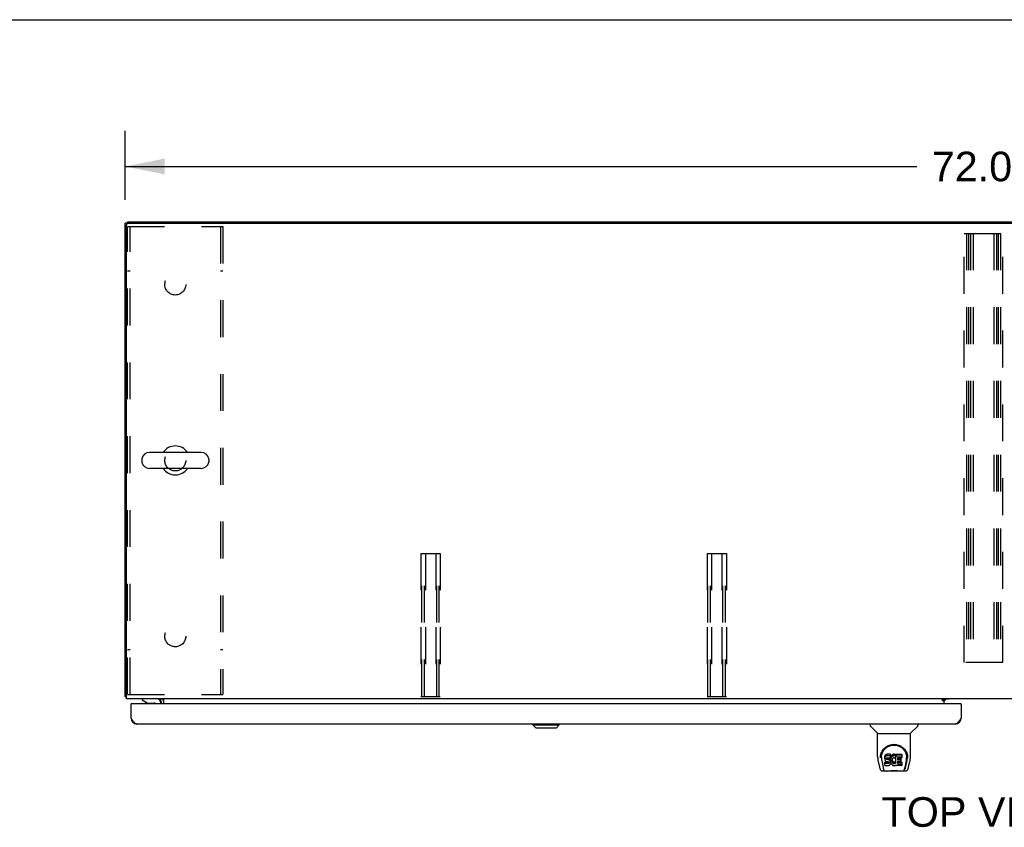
# Model space of a CAD drawing. Header units: inches. Extents: x 0 to 281, y 0 to 182.
# Tile 14 of 19: x 48 to 90, y 148 to 182. Entities that reach past the tile are written whole.
import ezdxf

# ---------------------------------------------------------------- set-up
doc = ezdxf.new("R2010")
doc.units = ezdxf.units.IN
doc.header["$LTSCALE"] = 15.47
doc.header["$MEASUREMENT"] = 0
doc.linetypes.add('HIDDEN', pattern=[0.2, 0.1, -0.1])
doc.layers.get('0').update_dxf_attribs({"linetype": 'CONTINUOUS'})
for name, color, linetype in [('02___PRT_ALL_AXES', 7, 'CONTINUOUS'), ('DEFAULT_2', 8, 'HIDDEN'), ('DIMENSIONS', 7, 'CONTINUOUS')]:
    doc.layers.add(name, color=color, linetype=linetype)
doc.styles.get("Standard").update_dxf_attribs({"font": 'arial.ttf'})
doc.dimstyles.new('DIMSTYLE_1', dxfattribs={"dimtxt": 1.240909, "dimasz": 1.654545, "dimexe": 0.09, "dimexo": 0.07, "dimgap": 0.0375, "dimtad": 0, "dimtih": 1, "dimtoh": 1, "dimzin": 4, "dimdsep": 46, "dimtxsty": 'Standard', "dimblk": '_FILLED', "dimblk1": '_FILLED', "dimblk2": '_FILLED', "dimcen": 0.09, "dimazin": 1, "dimtfac": 1, "dimtofl": 0, "dimtmove": 0, "dimatfit": 3, "dimldrblk": '_FILLED', "dimfxl": 0, "dimtolj": 1, "dimtzin": 4, "dimarcsym": 0})

# ---------------------------------------------------------------- blocks, each defined once
blk = doc.blocks.new('_FILLED')
at = {"color": 0, "linetype": 'ByBlock'}
blk.add_solid([(0, 0), (-1, 0.2), (-1, -0.2)], dxfattribs=at)
blk = doc.blocks.new('*D1')
at = {"layer": 'DIMENSIONS', "color": 2, "linetype": 'Continuous'}
for p, q in [((52.663, 174.446), (52.663, 177.334)), ((124.663, 174.56), (124.663, 177.334)), ((52.663, 175.845), (85.874, 175.845)), ((124.663, 175.845), (91.451, 175.845))]:
    blk.add_line(p, q, dxfattribs=at)
at = {"layer": 'DIMENSIONS', "color": 2, "linetype": 'Continuous', "xscale": 1.6545454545, "yscale": 1.6545454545, "zscale": 1.6545454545, "rotation": 180}
blk.add_blockref('_FILLED', (52.663, 175.845), dxfattribs=at)
at = {"layer": 'DIMENSIONS', "color": 2, "linetype": 'Continuous', "xscale": 1.6545454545, "yscale": 1.6545454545, "zscale": 1.6545454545}
blk.add_blockref('_FILLED', (124.663, 175.845), dxfattribs=at)
at = {"layer": 'DIMENSIONS', "color": 2, "linetype": 'Continuous', "insert": (88.663, 176.465), "char_height": 1.2409, "width": 4.33626, "attachment_point": 2, "line_spacing_factor": 0.9}
blk.add_mtext('72.00', dxfattribs=at)

msp = doc.modelspace()

# ---------------------------------------------------------------- linework, layer by layer
at = {"color": 7, "linetype": 'Continuous'}
for p, q in [((0, 182), (281.273, 182)), ((52.767, 173.465), (52.663, 173.465)), ((52.767, 173.517), (52.767, 173.464)), ((52.767, 173.517), (124.559, 173.517)), ((53.357, 163.555), (53.357, 163.479)), ((55.847, 163.851), (53.687, 163.851)), ((56.177, 163.555), (56.177, 163.479)), ((55.847, 163.183), (53.687, 163.183)), ((52.715, 153.621), (52.663, 153.621)), ((52.933, 153.317), (52.913, 153.317)), ((53.373, 153.517), (53.373, 153.477)), ((53.373, 153.477), (53.612, 153.34)), ((53.509, 153.399), (53.509, 153.387)), ((53.509, 153.387), (53.529, 153.387)), ((53.612, 153.34), (53.885, 153.34)), ((54.179, 153.516), (54.145, 153.481)), ((54.161, 153.359), (54.161, 153.317)), ((87.017, 153.482), (86.949, 153.482)), ((87.017, 153.437), (87.017, 153.482)), ((87.024, 153.442), (87.088, 153.506)), ((87.705, 153.317), (87.725, 153.317)), ((69.767, 152.424), (69.767, 152.463)), ((69.885, 152.306), (69.767, 152.424)), ((69.767, 152.424), (70.871, 152.424)), ((69.768, 152.424), (69.768, 152.463)), ((69.886, 152.306), (69.768, 152.424)), ((70.752, 152.306), (70.871, 152.424)), ((70.871, 152.424), (70.871, 152.463)), ((83.908, 152.463), (83.908, 152.401)), ((85.916, 152.463), (85.916, 152.401)), ((69.885, 152.306), (70.752, 152.306)), ((84.217, 152.075), (83.92, 152.373)), ((84.223, 152.07), (85.601, 152.07)), ((84.223, 151.098), (84.223, 152.07)), ((85.601, 151.098), (85.601, 152.07)), ((85.607, 152.075), (85.904, 152.373)), ((84.542, 151.147), (84.533, 151.125)), ((84.556, 151.167), (84.542, 151.147)), ((84.542, 151.08), (84.542, 151.147)), ((84.564, 151.175), (84.556, 151.167)), ((84.556, 151.1), (84.556, 151.167)), ((84.574, 151.181), (84.564, 151.175)), ((84.564, 151.108), (84.564, 151.175)), ((84.596, 151.191), (84.574, 151.181)), ((84.574, 151.114), (84.574, 151.181)), ((84.619, 151.198), (84.596, 151.191)), ((84.596, 151.124), (84.596, 151.191)), ((84.759, 151.198), (84.619, 151.198)), ((84.619, 151.131), (84.619, 151.198)), ((84.76, 151.155), (84.759, 151.198)), ((84.759, 151.131), (84.759, 151.198)), ((84.76, 151.089), (84.76, 151.155)), ((84.82, 151.153), (84.805, 151.136)), ((84.836, 151.168), (84.82, 151.153)), ((84.82, 151.086), (84.82, 151.153)), ((84.854, 151.181), (84.836, 151.168)), ((84.836, 151.101), (84.836, 151.168)), ((84.875, 151.19), (84.854, 151.181)), ((84.854, 151.114), (84.854, 151.181)), ((84.897, 151.195), (84.875, 151.19)), ((84.875, 151.123), (84.875, 151.19)), ((84.919, 151.197), (84.897, 151.195)), ((84.897, 151.128), (84.897, 151.195)), ((84.919, 151.197), (84.941, 151.196)), ((84.919, 151.13), (84.919, 151.197)), ((84.952, 151.195), (84.941, 151.196)), ((84.941, 151.13), (84.941, 151.196)), ((84.963, 151.191), (84.952, 151.195)), ((84.952, 151.128), (84.952, 151.195)), ((84.982, 151.179), (84.963, 151.191)), ((84.963, 151.125), (84.963, 151.191)), ((84.982, 151.179), (84.982, 151.112)), ((84.983, 151.176), (84.983, 151.112)), ((84.992, 151.196), (85.229, 151.196)), ((84.992, 150.804), (84.992, 151.196)), ((85.233, 151.192), (85.233, 151.051)), ((84.238, 150.955), (84.303, 150.649)), ((84.348, 151.129), (84.347, 151.066)), ((84.385, 151.056), (84.385, 151.032)), ((84.394, 150.935), (84.452, 150.642)), ((84.528, 151.101), (84.526, 151.077)), ((84.526, 151.011), (84.526, 151.077)), ((84.528, 151.034), (84.526, 151.011)), ((84.526, 151.011), (84.527, 150.987)), ((84.527, 150.987), (84.531, 150.963)), ((84.533, 151.125), (84.528, 151.101)), ((84.528, 151.034), (84.528, 151.101)), ((84.533, 151.058), (84.528, 151.034)), ((84.528, 150.725), (84.528, 150.867)), ((84.531, 150.963), (84.539, 150.941)), ((84.533, 151.058), (84.533, 151.125)), ((84.542, 151.08), (84.533, 151.058)), ((84.592, 150.872), (84.533, 150.871)), ((84.533, 150.804), (84.533, 150.871)), ((84.592, 150.805), (84.533, 150.804)), ((84.539, 150.941), (84.552, 150.921)), ((84.556, 151.1), (84.542, 151.08)), ((84.552, 150.921), (84.568, 150.904)), ((84.564, 151.108), (84.556, 151.1)), ((84.574, 151.114), (84.564, 151.108)), ((84.568, 150.904), (84.588, 150.89)), ((84.596, 151.124), (84.574, 151.114)), ((84.588, 150.89), (84.599, 150.886)), ((84.653, 150.872), (84.592, 150.872)), ((84.592, 150.805), (84.592, 150.872)), ((84.653, 150.805), (84.592, 150.805)), ((84.619, 151.131), (84.596, 151.124)), ((84.597, 150.999), (84.598, 151.014)), ((84.598, 150.991), (84.597, 150.999)), ((84.598, 151.014), (84.6, 151.029)), ((84.598, 150.991), (84.598, 151.014)), ((84.6, 150.984), (84.598, 150.991)), ((84.599, 150.886), (84.611, 150.884)), ((84.6, 151.029), (84.603, 151.036)), ((84.6, 150.984), (84.6, 151.029)), ((84.605, 150.978), (84.6, 150.984)), ((84.603, 151.036), (84.609, 151.041)), ((84.605, 150.978), (84.605, 151.037)), ((84.611, 150.974), (84.605, 150.978)), ((84.609, 151.041), (84.623, 151.045)), ((84.611, 151.041), (84.61, 151.041)), ((84.625, 151.037), (84.611, 151.041)), ((84.611, 150.974), (84.611, 151.041)), ((84.625, 150.97), (84.611, 150.974)), ((84.611, 150.884), (84.658, 150.884)), ((84.759, 151.131), (84.619, 151.131)), ((84.623, 151.045), (84.638, 151.046)), ((84.649, 151.037), (84.625, 151.037)), ((84.625, 150.97), (84.625, 151.037)), ((84.649, 150.971), (84.625, 150.97)), ((84.638, 151.046), (84.751, 151.046)), ((84.673, 151.036), (84.649, 151.037)), ((84.649, 150.971), (84.649, 151.037)), ((84.673, 150.969), (84.649, 150.971)), ((84.668, 150.873), (84.653, 150.872)), ((84.653, 150.805), (84.653, 150.872)), ((84.668, 150.806), (84.653, 150.805)), ((84.658, 150.884), (84.666, 150.883)), ((84.666, 150.883), (84.673, 150.881)), ((84.675, 150.876), (84.668, 150.873)), ((84.668, 150.806), (84.668, 150.873)), ((84.675, 150.81), (84.668, 150.806)), ((84.697, 151.031), (84.673, 151.036)), ((84.673, 150.969), (84.673, 151.036)), ((84.697, 150.964), (84.673, 150.969)), ((84.673, 150.881), (84.679, 150.876)), ((84.676, 150.878), (84.675, 150.876)), ((84.675, 150.81), (84.675, 150.876)), ((84.68, 150.815), (84.675, 150.81)), ((84.679, 150.876), (84.684, 150.87)), ((84.68, 150.815), (84.68, 150.875)), ((84.689, 150.827), (84.68, 150.815)), ((84.684, 150.87), (84.69, 150.857)), ((84.689, 150.827), (84.689, 150.858)), ((84.692, 150.834), (84.689, 150.827)), ((84.69, 150.857), (84.693, 150.841)), ((84.692, 150.834), (84.692, 150.846)), ((84.693, 150.841), (84.692, 150.834)), ((84.707, 151.026), (84.697, 151.031)), ((84.697, 150.964), (84.697, 151.031)), ((84.707, 150.959), (84.697, 150.964)), ((84.7, 150.726), (84.72, 150.739)), ((84.717, 151.019), (84.707, 151.026)), ((84.707, 150.959), (84.707, 151.026)), ((84.717, 150.953), (84.707, 150.959)), ((84.735, 151.003), (84.717, 151.019)), ((84.717, 150.953), (84.717, 151.019)), ((84.735, 150.936), (84.717, 150.953)), ((84.72, 150.739), (84.737, 150.756)), ((84.748, 150.983), (84.735, 151.003)), ((84.735, 150.936), (84.735, 151.003)), ((84.748, 150.916), (84.735, 150.936)), ((84.737, 150.756), (84.744, 150.766)), ((84.744, 150.766), (84.749, 150.777)), ((84.757, 150.96), (84.748, 150.983)), ((84.748, 150.916), (84.748, 150.983)), ((84.757, 150.894), (84.748, 150.916)), ((84.749, 150.777), (84.758, 150.799)), ((84.751, 151.046), (84.756, 151.047)), ((84.756, 151.047), (84.758, 151.052)), ((84.758, 150.956), (84.757, 150.96)), ((84.757, 150.894), (84.757, 150.96)), ((84.763, 150.87), (84.757, 150.894)), ((84.758, 151.052), (84.759, 151.065)), ((84.763, 151.034), (84.758, 150.99)), ((84.758, 150.923), (84.758, 150.99)), ((84.763, 150.967), (84.758, 150.923)), ((84.758, 150.923), (84.759, 150.901)), ((84.758, 150.799), (84.764, 150.823)), ((84.76, 151.089), (84.759, 151.131)), ((84.759, 151.065), (84.76, 151.089)), ((84.759, 150.901), (84.762, 150.879)), ((84.762, 150.879), (84.767, 150.857)), ((84.767, 151.056), (84.763, 151.034)), ((84.763, 150.967), (84.763, 151.034)), ((84.767, 150.989), (84.763, 150.967)), ((84.766, 150.847), (84.763, 150.87)), ((84.764, 150.823), (84.766, 150.847)), ((84.766, 150.847), (84.766, 150.861)), ((84.773, 151.078), (84.767, 151.056)), ((84.767, 150.989), (84.767, 151.056)), ((84.773, 151.011), (84.767, 150.989)), ((84.767, 150.857), (84.774, 150.836)), ((84.781, 151.098), (84.773, 151.078)), ((84.773, 151.011), (84.773, 151.078)), ((84.781, 151.031), (84.773, 151.011)), ((84.774, 150.836), (84.795, 150.797)), ((84.792, 151.118), (84.781, 151.098)), ((84.781, 151.031), (84.781, 151.098)), ((84.792, 151.051), (84.781, 151.031)), ((84.805, 151.136), (84.792, 151.118)), ((84.792, 151.051), (84.792, 151.118)), ((84.805, 151.069), (84.792, 151.051)), ((84.795, 150.797), (84.808, 150.778)), ((84.805, 151.069), (84.805, 151.136)), ((84.82, 151.086), (84.805, 151.069)), ((84.808, 150.778), (84.822, 150.761)), ((84.836, 151.101), (84.82, 151.086)), ((84.822, 150.761), (84.839, 150.746)), ((84.832, 150.966), (84.828, 150.939)), ((84.828, 150.939), (84.828, 150.912)), ((84.828, 150.912), (84.829, 150.899)), ((84.829, 150.899), (84.829, 150.939)), ((84.829, 150.899), (84.832, 150.886)), ((84.831, 150.958), (84.832, 150.953)), ((84.835, 150.978), (84.832, 150.966)), ((84.832, 150.953), (84.842, 150.928)), ((84.832, 150.886), (84.832, 150.953)), ((84.832, 150.886), (84.842, 150.861)), ((84.841, 150.99), (84.835, 150.978)), ((84.854, 151.114), (84.836, 151.101)), ((84.839, 150.746), (84.857, 150.733)), ((84.855, 151.013), (84.841, 150.99)), ((84.842, 150.928), (84.855, 150.905)), ((84.842, 150.861), (84.842, 150.928)), ((84.842, 150.861), (84.855, 150.838)), ((84.875, 151.123), (84.854, 151.114)), ((84.864, 151.024), (84.855, 151.013)), ((84.855, 150.905), (84.864, 150.895)), ((84.855, 150.838), (84.855, 150.905)), ((84.855, 150.838), (84.864, 150.828)), ((84.857, 150.733), (84.866, 150.728)), ((84.874, 151.031), (84.864, 151.024)), ((84.864, 150.895), (84.874, 150.886)), ((84.864, 150.828), (84.864, 150.895)), ((84.864, 150.828), (84.874, 150.819)), ((84.899, 151.042), (84.874, 151.031)), ((84.874, 150.886), (84.885, 150.878)), ((84.874, 150.819), (84.874, 150.886)), ((84.874, 150.819), (84.885, 150.812)), ((84.897, 151.128), (84.875, 151.123)), ((84.885, 150.878), (84.898, 150.874)), ((84.885, 150.812), (84.885, 150.878)), ((84.885, 150.812), (84.898, 150.807)), ((84.919, 151.13), (84.897, 151.128)), ((84.898, 150.874), (84.911, 150.871)), ((84.898, 150.807), (84.898, 150.874)), ((84.898, 150.807), (84.911, 150.804)), ((84.912, 151.045), (84.899, 151.042)), ((84.911, 150.871), (84.924, 150.871)), ((84.911, 150.804), (84.911, 150.871)), ((84.911, 150.804), (84.924, 150.804)), ((84.925, 151.045), (84.912, 151.045)), ((84.941, 151.13), (84.919, 151.13)), ((84.924, 150.871), (84.938, 150.873)), ((84.924, 150.804), (84.924, 150.871)), ((84.924, 150.804), (84.938, 150.806)), ((84.938, 151.042), (84.925, 151.045)), ((84.951, 151.037), (84.938, 151.042)), ((84.938, 150.873), (84.95, 150.877)), ((84.938, 150.806), (84.938, 150.873)), ((84.938, 150.806), (84.95, 150.81)), ((84.952, 151.128), (84.941, 151.13)), ((84.95, 150.877), (84.963, 150.882)), ((84.95, 150.81), (84.95, 150.877)), ((84.95, 150.81), (84.963, 150.815)), ((84.963, 151.125), (84.952, 151.128)), ((84.983, 151.107), (84.957, 151.039)), ((84.982, 151.112), (84.963, 151.125)), ((84.963, 150.882), (84.974, 150.89)), ((84.963, 150.815), (84.963, 150.882)), ((84.963, 150.815), (84.974, 150.823)), ((84.964, 150.726), (84.983, 150.737)), ((84.974, 150.89), (84.974, 150.823)), ((84.98, 150.889), (84.992, 150.871)), ((84.98, 150.822), (84.992, 150.804)), ((84.994, 150.737), (84.983, 150.737)), ((84.983, 150.737), (84.983, 150.737)), ((84.992, 151.129), (85.229, 151.129)), ((84.994, 150.725), (84.994, 150.737)), ((85.062, 151.042), (85.062, 150.974)), ((85.063, 150.883), (85.063, 150.806)), ((85.229, 151.046), (85.066, 151.046)), ((85.066, 151.037), (85.198, 151.037)), ((85.066, 150.97), (85.198, 150.97)), ((85.198, 150.888), (85.068, 150.888)), ((85.068, 150.868), (85.229, 150.868)), ((85.068, 150.801), (85.229, 150.801)), ((85.202, 151.032), (85.202, 150.892)), ((85.234, 150.863), (85.234, 150.725)), ((85.373, 150.642), (85.429, 150.932)), ((85.414, 150.677), (85.467, 150.947)), ((85.429, 150.932), (85.43, 150.936)), ((85.476, 151.129), (85.477, 151.066)), ((85.483, 151.043), (85.483, 151.043)), ((85.521, 150.649), (85.586, 150.955)), ((84.427, 150.495), (84.629, 150.495)), ((84.469, 150.573), (84.462, 150.573)), ((84.471, 150.567), (84.471, 150.568)), ((84.514, 150.495), (84.513, 150.495)), ((84.533, 150.72), (84.677, 150.72)), ((85.205, 150.483), (84.619, 150.483)), ((84.677, 150.72), (84.689, 150.722)), ((84.689, 150.722), (84.7, 150.726)), ((84.866, 150.728), (84.877, 150.724)), ((84.877, 150.724), (84.899, 150.718)), ((84.899, 150.718), (84.921, 150.716)), ((84.921, 150.716), (84.943, 150.719)), ((84.943, 150.719), (84.964, 150.726)), ((85.229, 150.72), (84.998, 150.72)), ((85.196, 150.495), (85.397, 150.495)), ((85.312, 150.495), (85.31, 150.495)), ((85.353, 150.568), (85.356, 150.578)), ((85.353, 150.567), (85.353, 150.568)), ((85.362, 150.573), (85.355, 150.573))]:
    msp.add_line(p, q, dxfattribs=at)
at = {"color": 3, "linetype": 'Continuous'}
for p, q in [((52.663, 153.621), (52.663, 173.465)), ((52.777, 173.465), (124.548, 173.465)), ((52.715, 153.517), (52.715, 173.402)), ((124.611, 153.517), (52.715, 153.517)), ((52.913, 152.71), (52.913, 153.317)), ((87.705, 153.317), (52.933, 153.317)), ((54.142, 153.477), (54.143, 153.479)), ((54.143, 153.479), (54.147, 153.485)), ((54.143, 153.479), (54.143, 153.479)), ((54.147, 153.485), (54.149, 153.487)), ((54.184, 153.317), (54.184, 153.374)), ((54.288, 153.317), (54.288, 153.517)), ((86.949, 153.487), (87.017, 153.487)), ((86.949, 153.437), (86.949, 153.487)), ((87.017, 153.437), (86.949, 153.437)), ((87.017, 153.487), (87.017, 153.517)), ((87.188, 153.506), (87.017, 153.506)), ((87.017, 153.317), (87.017, 153.437)), ((87.725, 153.317), (87.725, 152.71)), ((87.479, 152.463), (53.159, 152.463))]:
    msp.add_line(p, q, dxfattribs=at)
for points in [[(52.69, 153.607), (52.687, 153.607), (52.683, 153.608), (52.68, 153.609), (52.677, 153.609), (52.674, 153.61), (52.672, 153.611), (52.67, 153.612), (52.668, 153.613), (52.666, 153.614), (52.665, 153.615), (52.664, 153.617), (52.663, 153.618), (52.663, 153.619), (52.663, 153.621)], [(52.715, 153.601), (52.714, 153.601), (52.71, 153.602), (52.706, 153.603), (52.702, 153.604), (52.698, 153.605), (52.69, 153.607)], [(54.14, 153.476), (54.141, 153.476), (54.141, 153.477), (54.141, 153.477), (54.142, 153.477)], [(54.149, 153.487), (54.15, 153.489), (54.152, 153.491), (54.154, 153.494), (54.156, 153.496), (54.158, 153.499)], [(54.158, 153.499), (54.161, 153.502), (54.163, 153.504), (54.165, 153.506), (54.168, 153.509), (54.171, 153.511)], [(54.171, 153.511), (54.173, 153.513), (54.176, 153.514), (54.178, 153.515), (54.18, 153.516), (54.182, 153.517)], [(53.159, 152.463), (53.148, 152.464), (53.137, 152.466), (53.125, 152.469), (53.114, 152.473), (53.103, 152.479), (53.092, 152.486), (53.081, 152.493), (53.069, 152.502), (53.058, 152.512), (53.047, 152.523), (53.036, 152.535), (53.025, 152.548), (53.013, 152.562), (53.002, 152.576), (52.991, 152.592), (52.98, 152.607), (52.969, 152.624), (52.957, 152.64), (52.946, 152.657), (52.935, 152.675), (52.924, 152.692), (52.913, 152.71)], [(87.725, 152.71), (87.714, 152.692), (87.703, 152.675), (87.691, 152.657), (87.68, 152.64), (87.669, 152.624), (87.658, 152.607), (87.647, 152.592), (87.635, 152.576), (87.624, 152.562), (87.613, 152.548), (87.602, 152.535), (87.591, 152.523), (87.579, 152.512), (87.568, 152.502), (87.557, 152.493), (87.546, 152.486), (87.535, 152.479), (87.523, 152.473), (87.512, 152.469), (87.501, 152.466), (87.49, 152.464), (87.479, 152.463)]]:
    msp.add_lwpolyline(points, dxfattribs=at)
at = {"color": 7, "linetype": 'Continuous'}
for points in [[(84.341, 151.056), (84.344, 151.098), (84.351, 151.15), (84.363, 151.199), (84.378, 151.245), (84.397, 151.289), (84.418, 151.329), (84.443, 151.368), (84.47, 151.404), (84.499, 151.437), (84.531, 151.468), (84.566, 151.496), (84.602, 151.522), (84.641, 151.545), (84.682, 151.565), (84.725, 151.582), (84.77, 151.595), (84.816, 151.605), (84.863, 151.611), (84.91, 151.613), (84.958, 151.612), (85.004, 151.606), (85.05, 151.596), (85.095, 151.583), (85.138, 151.567), (85.179, 151.547), (85.218, 151.524), (85.255, 151.499), (85.29, 151.471), (85.322, 151.44), (85.352, 151.407), (85.379, 151.371), (85.404, 151.333), (85.425, 151.292), (85.444, 151.249), (85.46, 151.204), (85.472, 151.155), (85.48, 151.103), (85.483, 151.056)], [(84.385, 151.056), (84.386, 151.076), (84.387, 151.1), (84.39, 151.124), (84.393, 151.148), (84.398, 151.172), (84.404, 151.195), (84.411, 151.217), (84.418, 151.239), (84.427, 151.261), (84.436, 151.282), (84.446, 151.302), (84.457, 151.322), (84.469, 151.341), (84.481, 151.359), (84.494, 151.376), (84.507, 151.393), (84.521, 151.409), (84.535, 151.424), (84.549, 151.438), (84.564, 151.451), (84.579, 151.464), (84.594, 151.476), (84.609, 151.487), (84.625, 151.498), (84.641, 151.507), (84.657, 151.517), (84.672, 151.525), (84.688, 151.533), (84.704, 151.54), (84.72, 151.547), (84.736, 151.552), (84.752, 151.558), (84.768, 151.563), (84.784, 151.567), (84.8, 151.571), (84.816, 151.574), (84.832, 151.577), (84.848, 151.579), (84.864, 151.581), (84.88, 151.582), (84.895, 151.582), (84.911, 151.583), (84.927, 151.583), (84.943, 151.582), (84.959, 151.581), (84.975, 151.579), (84.991, 151.577), (85.007, 151.574), (85.023, 151.571), (85.039, 151.567), (85.055, 151.563), (85.071, 151.558), (85.087, 151.553), (85.103, 151.547), (85.119, 151.54), (85.135, 151.533), (85.151, 151.525), (85.167, 151.517), (85.183, 151.508), (85.198, 151.498), (85.214, 151.488), (85.229, 151.477), (85.244, 151.465), (85.26, 151.452), (85.274, 151.438), (85.289, 151.424), (85.303, 151.409), (85.317, 151.393), (85.33, 151.377), (85.343, 151.359), (85.355, 151.341), (85.367, 151.322), (85.378, 151.303), (85.388, 151.282), (85.397, 151.261), (85.406, 151.24), (85.413, 151.218), (85.42, 151.195), (85.426, 151.172), (85.431, 151.148), (85.435, 151.124), (85.437, 151.1), (85.439, 151.076), (85.439, 151.056)], [(84.223, 151.098), (84.224, 151.071), (84.227, 151.029), (84.232, 150.987), (84.238, 150.955)], [(84.341, 151.043), (84.341, 151.047), (84.341, 151.056)], [(84.385, 151.033), (84.385, 151.016), (84.387, 150.988), (84.39, 150.96), (84.394, 150.935)], [(84.533, 150.871), (84.533, 150.871), (84.532, 150.871), (84.532, 150.871), (84.531, 150.871), (84.531, 150.87), (84.53, 150.87), (84.53, 150.87), (84.53, 150.87), (84.529, 150.869), (84.529, 150.869), (84.529, 150.868), (84.529, 150.868), (84.529, 150.867), (84.528, 150.867)], [(84.533, 150.804), (84.533, 150.804), (84.532, 150.804), (84.532, 150.804), (84.531, 150.804), (84.531, 150.804), (84.53, 150.803), (84.53, 150.803), (84.53, 150.803), (84.529, 150.802), (84.529, 150.802), (84.529, 150.801), (84.529, 150.801), (84.529, 150.8), (84.528, 150.8)], [(85.43, 150.936), (85.431, 150.939), (85.431, 150.942), (85.432, 150.945), (85.432, 150.948), (85.433, 150.951), (85.433, 150.954), (85.434, 150.957), (85.434, 150.961), (85.435, 150.965), (85.435, 150.968), (85.436, 150.972), (85.436, 150.976), (85.436, 150.98), (85.437, 150.984), (85.437, 150.988), (85.437, 150.992), (85.438, 150.997), (85.438, 151.001), (85.438, 151.006), (85.439, 151.01), (85.439, 151.015), (85.439, 151.02), (85.439, 151.025), (85.439, 151.03), (85.439, 151.056)], [(85.483, 151.056), (85.483, 151.048), (85.483, 151.043)], [(85.586, 150.955), (85.592, 150.986), (85.597, 151.028), (85.6, 151.07), (85.601, 151.098)], [(84.303, 150.649), (84.307, 150.634), (84.312, 150.613), (84.318, 150.595), (84.324, 150.578), (84.331, 150.564), (84.338, 150.55), (84.347, 150.538), (84.356, 150.527), (84.367, 150.517), (84.379, 150.508), (84.393, 150.501), (84.408, 150.497), (84.423, 150.495), (84.427, 150.495)], [(84.452, 150.642), (84.454, 150.63), (84.457, 150.616), (84.46, 150.603), (84.464, 150.59), (84.468, 150.578), (84.471, 150.568)], [(84.471, 150.567), (84.477, 150.555), (84.483, 150.542), (84.489, 150.532), (84.496, 150.522), (84.503, 150.514), (84.511, 150.507), (84.52, 150.502), (84.53, 150.498), (84.54, 150.495), (84.548, 150.495)], [(84.629, 150.495), (84.649, 150.495), (84.671, 150.497), (84.695, 150.499), (84.719, 150.502), (84.745, 150.505), (84.772, 150.507), (84.799, 150.51), (84.827, 150.512), (84.856, 150.514), (84.886, 150.515), (84.915, 150.516), (84.944, 150.515), (84.973, 150.514), (85.002, 150.512), (85.029, 150.51), (85.056, 150.507), (85.082, 150.504), (85.108, 150.501), (85.131, 150.499), (85.154, 150.497), (85.176, 150.495), (85.196, 150.495)], [(84.629, 150.495), (84.651, 150.495), (84.677, 150.497), (84.705, 150.499), (84.762, 150.505)], [(84.762, 150.505), (84.791, 150.508), (84.82, 150.51), (84.851, 150.512), (84.881, 150.513), (84.912, 150.514), (84.942, 150.513), (84.972, 150.512), (85.003, 150.51), (85.032, 150.508), (85.062, 150.505), (85.119, 150.499)], [(85.119, 150.499), (85.147, 150.497), (85.173, 150.495), (85.196, 150.495)], [(85.276, 150.495), (85.284, 150.495), (85.294, 150.498), (85.304, 150.502), (85.313, 150.507), (85.321, 150.514), (85.328, 150.522), (85.335, 150.532), (85.341, 150.542), (85.348, 150.555), (85.353, 150.567)], [(85.356, 150.578), (85.36, 150.59), (85.364, 150.603), (85.367, 150.616), (85.37, 150.63), (85.373, 150.642)], [(85.397, 150.495), (85.411, 150.496), (85.425, 150.499), (85.437, 150.504), (85.449, 150.511), (85.46, 150.519), (85.469, 150.528), (85.477, 150.538), (85.485, 150.548), (85.491, 150.56), (85.497, 150.572), (85.503, 150.586), (85.508, 150.601), (85.513, 150.618), (85.518, 150.637), (85.521, 150.649)]]:
    msp.add_lwpolyline(points, dxfattribs=at)
at = {"color": 3, "linetype": 'Continuous'}
for centre, radius, start, end in [((52.777, 173.402), 0.0625, 90, 180), ((52.933, 153.297), 0.02, 90, 180), ((54.041, 153.374), 0.142, 0, 90), ((87.132, 153.402), 0.115, 115.2502, 169.2857), ((87.705, 153.297), 0.02, 0, 90), ((53.159, 152.71), 0.246, 180, 270), ((87.479, 152.71), 0.246, 270, 360)]:
    msp.add_arc(centre, radius, start, end, dxfattribs=at)
at = {"color": 7, "linetype": 'Continuous'}
for centre, radius, start, end in [((54.767, 163.517), 0.61, 33.2138, 146.7862), ((53.514, 163.555), 0.157, 167.5716, 180), ((53.687, 163.517), 0.334, 90, 167.5716), ((55.847, 163.517), 0.334, 12.4284, 90), ((56.02, 163.555), 0.157, 0, 12.4284), ((53.514, 163.479), 0.157, 180, 192.4284), ((53.687, 163.517), 0.334, 192.4284, 270), ((54.767, 163.517), 0.61, 213.2138, 326.7862), ((55.847, 163.517), 0.334, 270, 347.5716), ((56.02, 163.479), 0.157, 347.5716, 360), ((53.625, 153.403), 0.116, 187.587, 227.2803), ((53.885, 153.241), 0.0984, 50.6352, 90), ((53.831, 153.403), 0.116, 312.7197, 322.4687), ((54.003, 153.359), 0.157, 0, 90), ((54.041, 153.374), 0.246, 0, 35.3262), ((83.948, 152.401), 0.0394, 180, 225), ((85.877, 152.401), 0.0394, 315, 360), ((84.231, 152.089), 0.0197, 225, 262.5), ((85.593, 152.089), 0.0197, 277.5, 315), ((84.619, 150.503), 0.0197, 203.607, 270), ((85.205, 150.503), 0.0197, 270, 336.393)]:
    msp.add_arc(centre, radius, start, end, dxfattribs=at)
for centre, major_axis, ratio, start_param, end_param in [((84.912, 151.056), (0, 0.565), 0.999848, 1.129542, 1.553352), ((84.979, 151.176), (0, 0.00448), 1, -1.566905, -0.665444), ((85.229, 151.192), (0, 0.00448), 1, -1.570796, 0), ((84.912, 151.056), (0, 0.565), 0.999848, 4.519536, 5.157611), ((84.953, 151.041), (0, 0.00448), 1, -3.557718, -1.937287), ((84.976, 150.886), (0.00448, 0), 1, 0.594971, 2.222579), ((84.976, 150.819), (0.00448, 0), 1, 0.594971, 2.222579), ((84.979, 151.109), (0.00448, 0), 1, 0.003842, 0.905353), ((84.979, 151.109), (0, 0.00448), 1, -1.937287, -1.566955), ((85.066, 151.042), (0, 0.00448), 1, 0, 1.570796), ((85.066, 151.041), (0.00448, 0), 1, -2.747552, -2.072978), ((85.066, 150.974), (0, 0.00448), 1, 1.570796, 3.141593), ((85.068, 150.883), (0, 0.00448), 1, 0, 1.570796), ((85.068, 150.872), (0.00448, 0), 1, 3.141593, 4.712389), ((85.068, 150.806), (0, 0.00448), 1, 1.570796, 3.141593), ((85.066, 151.041), (0, 0.00448), 1, -3.643774, -3.141593), ((85.198, 151.032), (0.00448, 0), 1, 0, 1.570796), ((85.198, 150.965), (0.00448, 0), 1, 0, 1.570796), ((85.198, 150.892), (0, 0.00448), 1, -3.141593, -1.570796), ((85.229, 151.125), (0, 0.00448), 1, -1.570796, 0), ((85.229, 151.051), (0.00448, 0), 1, -1.570796, 0), ((85.229, 150.863), (0.00448, 0), 1, 0, 1.570796), ((85.229, 150.797), (0.00448, 0), 1, 0, 1.570796), ((84.533, 150.725), (0, 0.00483), 1, 1.570796, 3.141593), ((84.998, 150.725), (0.00448, 0), 1, 3.141593, 4.712389), ((85.229, 150.725), (0, 0.00448), 1, -3.141593, -1.570796), ((85.356, 150.928), (-0.007, 0.354), 0.213027, -3.145575, -2.360177)]:
    msp.add_ellipse(centre, major_axis=major_axis, ratio=ratio, start_param=start_param, end_param=end_param, dxfattribs=at)
at = {"layer": '02___PRT_ALL_AXES', "color": 3, "linetype": 'Continuous'}
msp.add_line((87.188, 153.506), (87.188, 153.517), dxfattribs=at)
at = {"layer": '02___PRT_ALL_AXES', "color": 8, "linetype": 'HIDDEN'}
for centre in [(54.767, 170.892), (54.767, 163.517), (54.767, 156.142)]:
    msp.add_circle(centre, 0.438, dxfattribs=at)
at = {"layer": 'DEFAULT_2', "color": 8, "linetype": 'HIDDEN'}
for p, q in [((52.767, 153.704), (52.767, 173.329)), ((52.767, 173.329), (56.767, 173.329)), ((52.871, 153.704), (52.871, 173.329)), ((56.663, 173.329), (56.663, 153.704)), ((56.767, 173.329), (56.767, 153.704)), ((87.85, 155.038), (87.85, 173.038)), ((87.85, 173.038), (89.475, 173.038)), ((87.954, 173.038), (87.954, 155.038)), ((88.031, 173.038), (88.031, 155.038)), ((88.121, 173.038), (88.121, 155.038)), ((88.225, 173.038), (88.225, 155.038)), ((89.1, 173.038), (89.1, 155.038)), ((89.204, 173.038), (89.204, 155.038)), ((89.281, 173.038), (89.281, 155.038)), ((89.371, 173.038), (89.371, 155.038)), ((89.475, 155.038), (89.475, 173.038)), ((52.871, 171.454), (52.767, 171.454)), ((56.767, 171.454), (56.663, 171.454)), ((65.069, 159.621), (65.069, 153.621)), ((65.069, 159.621), (65.881, 159.621)), ((65.109, 153.621), (65.109, 159.621)), ((65.216, 153.621), (65.216, 159.621)), ((65.256, 159.621), (65.256, 153.621)), ((65.694, 159.621), (65.694, 153.621)), ((65.734, 153.621), (65.734, 159.621)), ((65.841, 153.621), (65.841, 159.621)), ((65.881, 159.621), (65.881, 153.621)), ((77.069, 159.621), (77.069, 153.621)), ((77.069, 159.621), (77.881, 159.621)), ((77.109, 153.621), (77.109, 159.621)), ((77.216, 153.621), (77.216, 159.621)), ((77.256, 159.621), (77.256, 153.621)), ((77.694, 159.621), (77.694, 153.621)), ((77.734, 153.621), (77.734, 159.621)), ((77.841, 153.621), (77.841, 159.621)), ((77.881, 159.621), (77.881, 153.621)), ((52.871, 155.579), (52.767, 155.579)), ((56.767, 155.579), (56.663, 155.579)), ((89.475, 155.038), (87.85, 155.038)), ((52.767, 153.704), (56.767, 153.704)), ((65.069, 153.621), (65.881, 153.621)), ((77.069, 153.621), (77.881, 153.621))]:
    msp.add_line(p, q, dxfattribs=at)

# ---------------------------------------------------------------- texts
at = {"layer": 'DIMENSIONS', "color": 2, "linetype": 'Continuous', "insert": (88.624, 149.396), "char_height": 1.2409, "width": 8.45571, "attachment_point": 2, "line_spacing_factor": 0.9}
msp.add_mtext('TOP VIEW', dxfattribs=at)

# ---------------------------------------------------------------- dimensions: what is measured, and where the dimension line sits
at = {"layer": 'DIMENSIONS', "color": 2, "linetype": 'Continuous'}
dim = msp.add_linear_dim(base=(124.663, 175.845), p1=(52.663, 177.404), p2=(124.663, 177.404), dimstyle='DIMSTYLE_1', dxfattribs=at)
dim.commit()
dim.dimension.update_dxf_attribs({"geometry": '*D1', "text_midpoint": (88.662, 175.838), "dimtype": 160})

doc.saveas('drawing.dxf')
